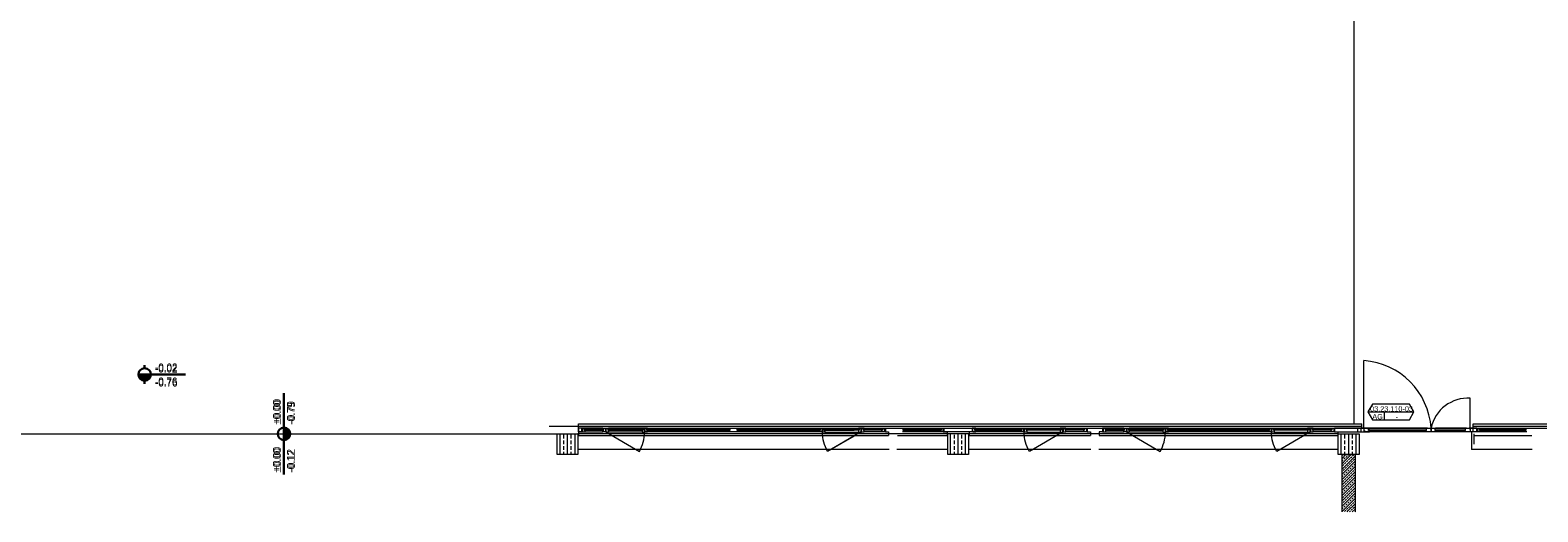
# Model space of a CAD drawing. Header units: metres. Extents: x -27 to 222, y 3 to 231.
# Tile 10 of 46: x 91 to 120, y 119 to 128. Entities that reach past the tile are written whole.
import ezdxf

# ---------------------------------------------------------------- set-up
doc = ezdxf.new("R2010")
doc.units = ezdxf.units.M
doc.layers.add('Grundriss', color=7, linetype='Continuous', lineweight=13)
doc.styles.add('Mini 1 50', font='arial.ttf', dxfattribs={"width": 0.8, "height": 0.1})
doc.styles.add('Style-Arial', font='arial.ttf')

# ---------------------------------------------------------------- blocks, each defined once
blk = doc.blocks.new('öfnungsflügel 75')
at = {"layer": 'Grundriss', "lineweight": -2, "ltscale": 0.01}
blk.add_line((-0.533, -0.035), (-1.181, 0.339), dxfattribs=at)
at = {"layer": 'Grundriss', "lineweight": -2}
for p, q in [((-0.01, -0.04), (-0.01, 0.03)), ((-0.01, 0), (0, 0)), ((-1.231, -0.03), (-0.588, -0.03)), ((-1.231, -0.11), (-0.588, -0.11)), ((-0.127, -0.04), (-0.481, -0.04)), ((-0.481, -0.11), (-0.127, -0.11)), ((-0.085, -0.11), (-0.085, -0.04)), ((-0.072, -0.04), (-0.01, -0.04))]:
    blk.add_line(p, q, dxfattribs=at)
at = {"layer": 'Grundriss', "lineweight": -2, "flags": 128}
for points in [[(-1.323, -0.067), (-1.323, -0.092), (-1.338, -0.092), (-1.338, -0.11), (-1.285, -0.11), (-1.285, -0.102), (-1.285, -0.102), (-1.285, -0.04), (-1.338, -0.04), (-1.338, -0.067), (-1.323, -0.067)], [(-1.285, -0.067), (-1.285, -0.092), (-1.285, -0.092), (-1.285, -0.11), (-1.231, -0.11), (-1.231, -0.102), (-1.281, -0.102), (-1.281, -0.04), (-1.285, -0.04), (-1.285, -0.067), (-1.285, -0.067)], [(-1.281, -0.102), (-1.231, -0.102), (-1.231, -0.092), (-1.246, -0.092), (-1.246, -0.067), (-1.231, -0.067), (-1.231, -0.03), (-1.281, -0.03), (-1.281, -0.102), (-1.281, -0.102)], [(-1.246, -0.092), (-0.573, -0.092), (-0.573, -0.067), (-1.246, -0.067), (-1.246, -0.092)], [(-0.538, -0.102), (-0.588, -0.102), (-0.588, -0.092), (-0.573, -0.092), (-0.573, -0.067), (-0.588, -0.067), (-0.588, -0.03), (-0.538, -0.03), (-0.538, -0.102), (-0.538, -0.102)], [(-0.535, -0.067), (-0.535, -0.092), (-0.535, -0.092), (-0.535, -0.11), (-0.588, -0.11), (-0.588, -0.102), (-0.538, -0.102), (-0.538, -0.04), (-0.535, -0.04), (-0.535, -0.067), (-0.535, -0.067)], [(-0.496, -0.067), (-0.496, -0.092), (-0.481, -0.092), (-0.481, -0.11), (-0.535, -0.11), (-0.535, -0.102), (-0.535, -0.102), (-0.535, -0.04), (-0.481, -0.04), (-0.481, -0.067), (-0.496, -0.067)], [(-0.496, -0.092), (-0.123, -0.092), (-0.123, -0.067), (-0.496, -0.067), (-0.496, -0.092)]]:
    blk.add_lwpolyline(points, close=True, dxfattribs=at)
for points in [[(-0.138, -0.092), (-0.138, -0.11), (-0.072, -0.11), (-0.072, -0.04), (-0.138, -0.04), (-0.138, -0.067)], [(-0.138, -0.092), (-0.123, -0.092), (-0.123, -0.067), (-0.138, -0.067)]]:
    blk.add_lwpolyline(points, dxfattribs=at)
at = {"layer": 'Grundriss', "lineweight": -2}
blk.add_circle((-0.533, -0.035), 0.00375, dxfattribs=at)
at = {"layer": 'Grundriss', "lineweight": -2, "ltscale": 0.01}
blk.add_arc((-0.533, -0.035), 0.748, 149.9992, 179.617, dxfattribs=at)
blk = doc.blocks.new('randanschlussprofil')
at = {"layer": 'Grundriss', "lineweight": -2}
for p, q in [((-0.01, -0.04), (-0.01, 0.03)), ((-0.01, 0), (0, 0)), ((-0.085, -0.04), (-0.138, -0.04)), ((-0.138, -0.04), (-0.138, -0.067)), ((-0.138, -0.092), (-0.138, -0.11)), ((-0.138, -0.11), (-0.072, -0.11)), ((-0.085, -0.04), (-0.01, -0.04)), ((-0.085, -0.04), (-0.085, -0.11)), ((-0.072, -0.11), (-0.072, -0.04))]:
    blk.add_line(p, q, dxfattribs=at)
at = {"layer": 'Grundriss', "lineweight": -2, "flags": 128}
blk.add_lwpolyline([(-0.138, -0.092), (-0.123, -0.092), (-0.123, -0.067), (-0.138, -0.067)], dxfattribs=at)
blk = doc.blocks.new('*U1379')
at = {"layer": 'Grundriss', "lineweight": 0}
blk.add_hatch(color=256, dxfattribs=at).paths.add_polyline_path([(-0.602, 0, 0.999974), (-0.282, 0)])
at = {"layer": 'Grundriss', "lineweight": 30}
for p, q in [((-0.442, 0.24), (-0.442, 0.16)), ((0.602, 0), (-0.602, 0)), ((-0.442, -0.16), (-0.442, -0.24))]:
    blk.add_line(p, q, dxfattribs=at)
blk.add_circle((-0.442, 0), 0.16, dxfattribs=at)
at = {"layer": 'Grundriss', "lineweight": 0, "insert": (-0.176, 0), "char_height": 0.2, "attachment_point": 4, "line_spacing_factor": 1.08, "style": 'Style-Arial'}
blk.add_mtext('\\W0.900000x;-0.02\\P-0.76', dxfattribs=at)
blk = doc.blocks.new('*U1987')
at = {"layer": 'Grundriss', "lineweight": 13}
blk.add_hatch(color=256, dxfattribs=at).paths.add_polyline_path([(-0.602, 0, 0.999974), (-0.282, 0)])
at = {"layer": 'Grundriss', "lineweight": 25}
for p, q in [((-0.442, 0.24), (-0.442, 0.16)), ((0.602, 0), (-0.602, 0)), ((-0.442, -0.16), (-0.442, -0.24))]:
    blk.add_line(p, q, dxfattribs=at)
blk.add_circle((-0.442, 0), 0.16, dxfattribs=at)
at = {"layer": 'Grundriss', "lineweight": 13, "insert": (-0.176, -0.033), "char_height": 0.2, "attachment_point": 4, "line_spacing_factor": 1.08, "style": 'Style-Arial'}
blk.add_mtext('\\H1x;\\W0.9;-0.02\\P-0.76', dxfattribs=at)

msp = doc.modelspace()

# ---------------------------------------------------------------- hatches: boundary and pattern name
at = {"layer": 'Grundriss', "lineweight": 0}
msp.add_hatch(color=256, dxfattribs=at).paths.add_polyline_path([(95.805, 120.08, 0.9999736), (95.805, 120.32)])
at = {"layer": 'Grundriss', "lineweight": 13}
msp.add_hatch(color=256, dxfattribs=at).paths.add_polyline_path([(95.805, 120.08, 0.9999736), (95.805, 120.32)])
at = {"layer": 'Grundriss'}
h = msp.add_hatch(dxfattribs=at)
h.set_pattern_fill('ANSI33', color=256, style=0)
h.set_pattern_definition([(90, (101.25, 120), (0.144, -0.432), []), (90, (101.178, 120), (0.144, -0.432), [0.072, -0.36]), (90, (101.178, 120.108), (0.144, -0.432), [0.072, -0.36]), (90, (101.178, 120.216), (0.144, -0.432), [0.072, -0.36]), (90, (101.178, 120.324), (0.144, -0.432), [0.072, -0.36])])
h.paths.add_polyline_path([(101.05, 120.2), (101.45, 120.2), (101.45, 119.8), (101.05, 119.8)])
h = msp.add_hatch(dxfattribs=at)
h.set_pattern_fill('ANSI33', color=256, style=0, pattern_type=2)
h.set_pattern_definition([(90, (101.25, 120), (0.144, -0.432), []), (90, (101.178, 120), (0.144, -0.432), [0.072, -0.36]), (90, (101.178, 120.108), (0.144, -0.432), [0.072, -0.36]), (90, (101.178, 120.216), (0.144, -0.432), [0.072, -0.36]), (90, (101.178, 120.324), (0.144, -0.432), [0.072, -0.36])])
h.paths.add_polyline_path([(101.05, 120.2), (101.45, 120.2), (101.45, 119.8), (101.05, 119.8)])
h = msp.add_hatch(dxfattribs=at)
h.set_pattern_fill('ANSI33', color=256, style=0, pattern_type=2)
h.set_pattern_definition([(90, (108.75, 120), (0.144, -0.432), []), (90, (108.678, 120), (0.144, -0.432), [0.072, -0.36]), (90, (108.678, 120.108), (0.144, -0.432), [0.072, -0.36]), (90, (108.678, 120.216), (0.144, -0.432), [0.072, -0.36]), (90, (108.678, 120.324), (0.144, -0.432), [0.072, -0.36])])
h.paths.add_polyline_path([(108.55, 120.2), (108.95, 120.2), (108.95, 119.8), (108.55, 119.8)])
h = msp.add_hatch(dxfattribs=at)
h.set_pattern_fill('ANSI33', color=256, style=0, pattern_type=2)
h.set_pattern_definition([(90, (116.25, 120), (0.144, -0.432), []), (90, (116.178, 120), (0.144, -0.432), [0.072, -0.36]), (90, (116.178, 120.108), (0.144, -0.432), [0.072, -0.36]), (90, (116.178, 120.216), (0.144, -0.432), [0.072, -0.36]), (90, (116.178, 120.324), (0.144, -0.432), [0.072, -0.36])])
h.paths.add_polyline_path([(116.05, 120.2), (116.45, 120.2), (116.45, 119.8), (116.05, 119.8)])

# ---------------------------------------------------------------- linework, layer by layer
at = {"layer": 'Grundriss', "ltscale": 0.1}
for p, q in [((116.35, 132.35), (116.35, 120.4)), ((116.05, 120.2), (101.45, 120.2)), ((118.6575, 120), (118.6575, 120.2)), ((116.125, 119.727), (116.198, 119.8)), ((116.125, 119.7779), (116.1333, 119.7862)), ((116.125, 119.5233), (116.375, 119.7733)), ((116.125, 119.6761), (116.1461, 119.6971)), ((116.125, 119.6252), (116.1842, 119.6844)), ((116.125, 119.3197), (116.375, 119.5697)), ((116.1333, 119.4298), (116.375, 119.6715)), ((116.1333, 119.5826), (116.1588, 119.608)), ((116.1461, 119.7989), (116.1471, 119.8)), ((116.1588, 119.7099), (116.1842, 119.7353)), ((116.1715, 119.6208), (116.197, 119.6462)), ((116.1842, 119.6844), (116.2998, 119.8)), ((116.197, 119.748), (116.2224, 119.7735)), ((116.2097, 119.6589), (116.2352, 119.6844)), ((116.2224, 119.5698), (116.2479, 119.5953)), ((116.2352, 119.7862), (116.2489, 119.8)), ((116.2479, 119.6971), (116.2733, 119.7226)), ((116.2606, 119.608), (116.2861, 119.6335)), ((116.2861, 119.7353), (116.3115, 119.7608)), ((116.2988, 119.6462), (116.3243, 119.6717)), ((116.3115, 119.5571), (116.337, 119.5826)), ((116.3243, 119.7735), (116.3497, 119.7989)), ((116.337, 119.6844), (116.3624, 119.7099)), ((116.3497, 119.5953), (116.375, 119.6206)), ((116.125, 119.4724), (116.1333, 119.4808)), ((116.125, 119.4215), (116.1333, 119.4298)), ((116.125, 119.3706), (116.1461, 119.3917)), ((116.125, 119.116), (116.375, 119.366)), ((116.125, 119.2179), (116.2352, 119.328)), ((116.1333, 119.2771), (116.1588, 119.3026)), ((116.1461, 119.4935), (116.1715, 119.5189)), ((116.1588, 119.4044), (116.1842, 119.4298)), ((116.1715, 119.3153), (116.197, 119.3407)), ((116.1842, 119.5317), (116.2097, 119.5571)), ((116.197, 119.4426), (116.2224, 119.468)), ((116.2097, 119.3535), (116.2352, 119.3789)), ((116.2224, 119.2644), (116.2479, 119.2898)), ((116.2352, 119.4808), (116.2606, 119.5062)), ((116.2352, 119.328), (116.375, 119.4679)), ((116.2479, 119.3917), (116.2733, 119.4171)), ((116.2606, 119.3026), (116.2861, 119.328)), ((116.2733, 119.5189), (116.2988, 119.5444)), ((116.2861, 119.4298), (116.3115, 119.4553)), ((116.2988, 119.3407), (116.3243, 119.3662)), ((116.3243, 119.468), (116.3497, 119.4935)), ((116.337, 119.3789), (116.3624, 119.4044)), ((116.3497, 119.2898), (116.375, 119.3151)), ((116.3624, 119.5062), (116.375, 119.5188)), ((116.125, 119.0142), (116.375, 119.2642)), ((116.125, 119.1669), (116.1333, 119.1753)), ((116.125, 118.9124), (116.375, 119.1624)), ((116.125, 119.0651), (116.1461, 119.0862)), ((116.125, 118.8106), (116.375, 119.0606)), ((116.1333, 118.9716), (116.1588, 118.9971)), ((116.1461, 119.188), (116.1715, 119.2135)), ((116.1588, 119.0989), (116.1842, 119.1244)), ((116.1715, 119.0098), (116.197, 119.0353)), ((116.1842, 119.2262), (116.2097, 119.2516)), ((116.197, 119.1371), (116.2224, 119.1626)), ((116.2097, 119.048), (116.2352, 119.0735)), ((116.2352, 119.1753), (116.2606, 119.2007)), ((116.2479, 119.0862), (116.2733, 119.1116)), ((116.2606, 118.9971), (116.2861, 119.0225)), ((116.2733, 119.2135), (116.2988, 119.2389)), ((116.2861, 119.1244), (116.3115, 119.1498)), ((116.2988, 119.0353), (116.3243, 119.0607)), ((116.3115, 119.2516), (116.337, 119.2771)), ((116.3243, 119.1626), (116.3497, 119.188)), ((116.337, 119.0735), (116.3624, 119.0989)), ((116.3497, 118.9844), (116.375, 119.0097)), ((116.3624, 119.2007), (116.375, 119.2133)), ((116.125, 118.7087), (116.375, 118.9587)), ((116.125, 118.8615), (116.1333, 118.8698)), ((116.125, 118.7597), (116.1461, 118.7807)), ((116.1461, 118.8825), (116.1715, 118.908)), ((116.1588, 118.7934), (116.1842, 118.8189)), ((116.1715, 118.7043), (116.197, 118.7298)), ((116.1842, 118.9207), (116.2097, 118.9462)), ((116.197, 118.8316), (116.2224, 118.8571)), ((116.2097, 118.7425), (116.2352, 118.768)), ((116.2181, 118.7), (116.2352, 118.7171)), ((116.2224, 118.9589), (116.2479, 118.9844)), ((116.2352, 118.8698), (116.2606, 118.8953)), ((116.2352, 118.7171), (116.375, 118.8569)), ((116.2479, 118.7807), (116.2733, 118.8062)), ((116.269, 118.7), (116.2861, 118.7171)), ((116.2733, 118.908), (116.2988, 118.9334)), ((116.2861, 118.8189), (116.3115, 118.8444)), ((116.2988, 118.7298), (116.3243, 118.7553)), ((116.3115, 118.9462), (116.337, 118.9716)), ((116.3199, 118.7), (116.375, 118.7551)), ((116.3243, 118.8571), (116.3497, 118.8825)), ((116.337, 118.768), (116.3624, 118.7934)), ((116.3624, 118.8953), (116.375, 118.9078)), ((116.3708, 118.7), (116.375, 118.7042))]:
    msp.add_line(p, q, dxfattribs=at)
at = {"layer": 'Grundriss', "ltscale": 0.01}
for p, q in [((116.5436, 120.315), (116.5436, 121.6072)), ((118.5852, 120.3151), (118.5852, 120.8852)), ((106.7576, 120.1577), (106.2437, 119.861))]:
    msp.add_line(p, q, dxfattribs=at)
at = {"layer": 'Grundriss', "lineweight": 30}
msp.add_line((95.805, 120.983), (95.805, 119.417), dxfattribs=at)
at = {"layer": 'Grundriss'}
for p, q in [((116.6195, 120.6206), (117.504, 120.6206)), ((116.9285, 120.6206), (116.9285, 120.4706)), ((100.9, 120.35), (116.5, 120.35)), ((101.46, 120.39), (116.5, 120.39)), ((101.46, 120.24), (101.46, 120.39)), ((101.46, 120.17), (107.415, 120.17)), ((101.557, 120.31), (134.815, 120.31)), ((106.1215, 120.24), (102.7535, 120.2402)), ((106.1935, 120.31), (106.7576, 120.31)), ((106.1935, 120.23), (106.7576, 120.23)), ((107.585, 120.17), (108.54, 120.17)), ((108.443, 120.24), (107.682, 120.24)), ((108.96, 120.17), (111.29, 120.17)), ((109.9965, 120.24), (109.007, 120.2401)), ((111.46, 120.17), (116.04, 120.17)), ((114.7465, 120.24), (112.7535, 120.24)), ((116.04, 120.24), (116.04, 120.17)), ((116.5, 120.31), (116.5, 120.39)), ((116.5516, 120.31), (116.5066, 120.31)), ((119.668, 120.24), (116.557, 120.24)), ((117.7635, 120.24), (116.6036, 120.24)), ((117.7635, 120.3101), (116.6476, 120.31)), ((117.8517, 120.3101), (117.9179, 120.3101)), ((117.9178, 120.24), (117.8517, 120.24)), ((118.5123, 120.2401), (117.8736, 120.2401)), ((117.9179, 120.2916), (117.9026, 120.2916)), ((118.5123, 120.3101), (117.9176, 120.3101)), ((117.9178, 120.2666), (117.9178, 120.24)), ((117.9179, 120.3101), (117.9179, 120.2916)), ((118.5772, 120.3101), (118.6222, 120.3101)), ((118.6075, 120.2479), (118.6075, 119.9)), ((118.6424, 120.3179), (118.6424, 120.39)), ((118.6445, 120.17), (119.765, 120.17)), ((118.7105, 120.24), (118.7105, 120.3101)), ((118.7283, 120.24), (118.7283, 120.3101)), ((107.425, 119.9), (101.45, 119.9)), ((108.55, 119.9), (107.575, 119.9)), ((111.3, 119.9), (108.95, 119.9)), ((116.05, 119.9), (111.45, 119.9)), ((119.775, 119.9), (118.6075, 119.9))]:
    msp.add_line(p, q, dxfattribs=at)
at = {"layer": 'Grundriss', "flags": 128}
for points in [[(116.7061, 120.4706), (117.4174, 120.4706), (117.504, 120.6206), (117.4174, 120.7706), (116.7061, 120.7706), (116.6195, 120.6206), (116.7061, 120.4706)], [(101.522, 120.31), (101.46, 120.31), (101.46, 120.24)], [(101.46, 120.24), (101.522, 120.24), (101.522, 120.31)], [(102.7735, 120.2915), (104.37, 120.2916), (104.37, 120.2666)], [(104.37, 120.2666), (102.7735, 120.2665), (102.7735, 120.2915)], [(106.1015, 120.2665), (104.505, 120.2666), (104.505, 120.2916)], [(104.505, 120.2916), (106.1015, 120.2915), (106.1015, 120.2665)], [(106.14, 120.31), (106.14, 120.24), (106.0865, 120.24), (106.0865, 120.2665), (106.1015, 120.2915), (106.0865, 120.2915), (106.0865, 120.31), (106.1935, 120.31)], [(106.1435, 120.24), (106.14, 120.24), (106.14, 120.2665), (106.14, 120.2665)], [(106.1935, 120.31), (106.1935, 120.3015), (106.1435, 120.3015)], [(106.1935, 120.3015), (106.1935, 120.2915), (106.1785, 120.2915), (106.1785, 120.2665), (106.1935, 120.2665), (106.1935, 120.23), (106.1435, 120.23), (106.1435, 120.3015)], [(107.6985, 120.2915), (108.4265, 120.2915), (108.4265, 120.2665), (107.6985, 120.2665), (107.6985, 120.2915)], [(109.022, 120.24), (108.478, 120.24), (108.478, 120.31), (109.022, 120.31), (109.022, 120.24)], [(109.0735, 120.2915), (109.9765, 120.2915), (109.9765, 120.2665), (109.0735, 120.2665), (109.0735, 120.2915)], [(112.7735, 120.2915), (114.7265, 120.2915), (114.7265, 120.2665), (112.7735, 120.2665), (112.7735, 120.2915)], [(116.4183, 120.31), (115.978, 120.31), (115.978, 120.24), (116.4183, 120.24)], [(116.5436, 120.31), (116.4183, 120.31), (116.4183, 120.24), (116.4866, 120.24)], [(116.4866, 120.31), (116.4866, 120.24), (116.5636, 120.24), (116.5636, 120.25), (116.5436, 120.25)], [(116.5436, 120.31), (116.5436, 120.2401), (116.6476, 120.2401), (116.6476, 120.2665), (116.6326, 120.2665), (116.6326, 120.2915), (116.6476, 120.2915), (116.6476, 120.3101), (116.5636, 120.3101), (116.5436, 120.31)], [(117.7462, 120.2915), (116.6326, 120.2915), (116.6326, 120.2665), (117.7462, 120.2665), (117.7462, 120.2915)], [(117.8147, 120.3001), (117.8341, 120.3001), (117.8341, 120.2401), (117.7312, 120.2401), (117.7312, 120.2665), (117.7462, 120.2665), (117.7462, 120.2915), (117.7312, 120.2915), (117.7312, 120.3101), (117.8147, 120.3101)], [(117.8147, 120.3101), (117.9178, 120.3101), (117.9178, 120.2916), (117.9026, 120.2916), (117.9026, 120.2666), (117.9179, 120.2666), (117.9179, 120.2401), (117.8341, 120.2401), (117.8341, 120.3001), (117.8147, 120.3001), (117.8147, 120.3101)], [(118.495, 120.2916), (117.9026, 120.2916), (117.9026, 120.2666), (118.495, 120.2666), (118.495, 120.2916)], [(118.7105, 120.2401), (118.4812, 120.2401), (118.4812, 120.2666), (118.495, 120.2666), (118.495, 120.2916), (118.4812, 120.2916), (118.4812, 120.3101), (118.5652, 120.3101)], [(118.6422, 120.2401), (118.6422, 120.3101), (118.5652, 120.3101), (118.5652, 120.3001)], [(118.5652, 120.3001), (118.5852, 120.3001), (118.5852, 120.2401)], [(118.7105, 120.3101), (118.6422, 120.3101)], [(118.6424, 120.39), (134.815, 120.39)], [(118.7105, 120.3101), (118.7768, 120.3101), (118.7768, 120.2916), (118.7614, 120.2916), (118.7614, 120.2666), (118.7766, 120.2666), (118.7766, 120.24), (118.7105, 120.24)], [(119.6515, 120.2665), (118.7614, 120.2665), (118.7614, 120.2915), (119.6515, 120.2915), (119.6515, 120.2665)]]:
    msp.add_lwpolyline(points, dxfattribs=at)
at = {"layer": 'Grundriss', "ltscale": 0.05, "flags": 128}
for points in [[(89.9, 118.7), (89.9, 120.2), (101.05, 120.2)], [(108.95, 120.2), (108.95, 119.8), (108.55, 119.8), (108.55, 120.2)], [(116.125, 118.7), (116.125, 119.8), (116.375, 119.8), (116.375, 118.7)]]:
    msp.add_lwpolyline(points, dxfattribs=at)
for points in [[(101.05, 120.2), (101.45, 120.2), (101.45, 119.8), (101.05, 119.8)], [(101.05, 120.2), (101.45, 120.2), (101.45, 119.8), (101.05, 119.8), (101.05, 120.2)], [(116.05, 120.2), (116.45, 120.2), (116.45, 119.8), (116.05, 119.8), (116.05, 120.2)]]:
    msp.add_lwpolyline(points, close=True, dxfattribs=at)
at = {"layer": 'Grundriss', "flags": 128}
msp.add_lwpolyline([(106.1785, 120.2915), (106.7576, 120.2915), (106.7576, 120.2665), (106.1785, 120.2665)], close=True, dxfattribs=at)
at = {"layer": 'Grundriss', "ltscale": 0.05}
msp.add_lwpolyline([(118.6424, 120.35), (134.815, 120.35)], dxfattribs=at)
at = {"layer": 'Grundriss', "lineweight": 30}
msp.add_circle((95.805, 120.2), 0.12, dxfattribs=at)
at = {"layer": 'Grundriss'}
for centre in [(116.5436, 120.315), (118.5852, 120.3151)]:
    msp.add_circle(centre, 0.00375, dxfattribs=at)
at = {"layer": 'Grundriss', "ltscale": 0.01}
for centre, radius, start, end in [((116.4398, 120.2145), 1.3965, 3.92312, 85.73783), ((118.544, 120.1598), 0.7266, 86.74577, 168.06453)]:
    msp.add_arc(centre, radius, start, end, dxfattribs=at)
at = {"layer": 'Grundriss', "ltscale": 0.01, "extrusion": (0, 0, -1)}
msp.add_arc((-106.8915, 120.235), 0.748, 329.9992, 359.61701, dxfattribs=at)

# ---------------------------------------------------------------- block references
at = {"layer": 'Grundriss', "lineweight": 30, "xscale": 0.75, "yscale": 0.75, "zscale": 0.75}
msp.add_blockref('*U1379', (93.4619, 121.3413), dxfattribs=at)
at = {"layer": 'Grundriss', "lineweight": 25, "xscale": 0.75, "yscale": 0.75, "zscale": 0.75}
msp.add_blockref('*U1987', (93.4619, 121.3413), dxfattribs=at)
at = {"layer": 'Grundriss', "rotation": 180}
for name, p in [('öfnungsflügel 75', (101.45, 120.2)), ('randanschlussprofil', (101.45, 120.2)), ('randanschlussprofil', (108.95, 120.2)), ('öfnungsflügel 75', (111.45, 120.2))]:
    msp.add_blockref(name, p, dxfattribs=at)
at = {"layer": 'Grundriss', "extrusion": (0, 0, -1), "rotation": 180}
for name, p in [('öfnungsflügel 75', (-107.425, 120.2)), ('randanschlussprofil', (-108.55, 120.2)), ('öfnungsflügel 75', (-111.3, 120.2)), ('öfnungsflügel 75', (-116.05, 120.2))]:
    msp.add_blockref(name, p, dxfattribs=at)

# ---------------------------------------------------------------- texts
at = {"layer": 'Grundriss', "lineweight": 0, "char_height": 0.15, "attachment_point": 4, "rotation": 90, "line_spacing_factor": 1.08, "style": 'Style-Arial'}
for s, insert in [('\\W0.900000x;±0.00\\P-0.79', (95.805, 120.3998)), ('\\W0.900000x;±0.00\\P-0.12', (95.805, 119.4794))]:
    msp.add_mtext(s, dxfattribs=dict(at, insert=insert))
at = {"layer": 'Grundriss', "lineweight": 13, "char_height": 0.15, "attachment_point": 4, "rotation": 90, "line_spacing_factor": 1.08, "style": 'Style-Arial'}
for s, insert in [('\\H1x;\\W0.9;±0.00\\P-0.79', (95.805, 120.3748)), ('\\H1x;\\W0.9;±0.00\\P-0.12', (95.805, 119.4544))]:
    msp.add_mtext(s, dxfattribs=dict(at, insert=insert))
at = {"layer": 'Grundriss', "char_height": 0.1, "attachment_point": 5, "line_spacing_factor": 0.78, "style": 'Mini 1 50'}
for s, insert in [('\\H1x;\\W0.8;03.23.110-03', (117.0729, 120.6789)), ('\\H1x;\\W0.8;AG', (116.805, 120.5289)), ('\\H1x;\\W0.8;-\\P', (117.1755, 120.5289))]:
    msp.add_mtext(s, dxfattribs=dict(at, insert=insert))

doc.saveas('drawing.dxf')
